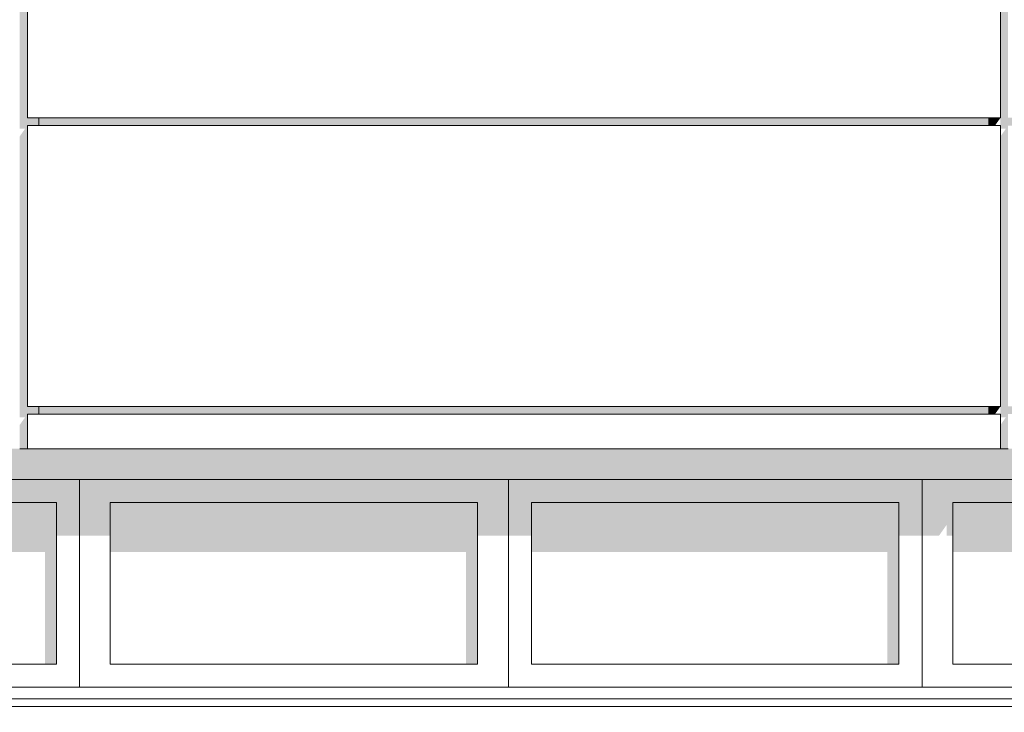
# Model space of a CAD drawing. Header units: metres. Extents: x -52 to 321, y -8 to 26.
# Tile 94 of 256: x -37.35 to -34.79, y 1.92 to 3.72. Entities that reach past the tile are written whole.
import ezdxf

# ---------------------------------------------------------------- set-up
doc = ezdxf.new("R2010")
doc.units = ezdxf.units.M
doc.header["$MEASUREMENT"] = 0
for name, color, linetype in [('10 Fassade', 7, 'Continuous'), ('10 Wand außen', 7, 'Continuous'), ('94 Genehmigungsplanung Bemaßung', 7, 'Continuous')]:
    doc.layers.add(name, color=color, linetype=linetype)
doc.styles.add('ERSTELLTER_STIL_2', font='arial.ttf')
doc.dimstyles.new('ERSTELLTER_STIL__1', dxfattribs={"dimtxt": 0.25, "dimasz": 0.19, "dimexe": 0.18, "dimexo": 0.1, "dimgap": 0, "dimtad": 1, "dimtih": 1, "dimtoh": 1, "dimzin": 0, "dimdsep": 46, "dimtxsty": 'ERSTELLTER_STIL_2', "dimblk": 'ARROWHEAD_6', "dimblk1": 'ARROWHEAD_6', "dimblk2": 'ARROWHEAD_6', "dimcen": 0.09, "dimclrd": 7, "dimclre": 7, "dimclrt": 7, "dimazin": 0, "dimtfac": 1, "dimtdec": 4, "dimtmove": 0, "dimatfit": 3, "dimfxl": 1, "dimtolj": 1, "dimtzin": 0, "dimarcsym": 0})

# ---------------------------------------------------------------- blocks, each defined once
blk = doc.blocks.new('*D18', base_point=(-33357.279, 0))
at = {"layer": '94 Genehmigungsplanung Bemaßung', "color": 7, "linetype": 'Continuous', "lineweight": 13}
for p, q in [((-43.9997, 9.5481), (-43.9997, 9.9231)), ((-28.1801, 9.5481), (-28.1801, 9.9231)), ((-43.8997, 9.8356), (-44.0997, 9.6356)), ((-28.2801, 9.6356), (-28.0801, 9.8356)), ((-43.9997, 9.7356), (-28.1801, 9.7356)), ((-28.1801, 9.7356), (-28.0301, 9.7356))]:
    blk.add_line(p, q, dxfattribs=at)
at = {"layer": '94 Genehmigungsplanung Bemaßung', "color": 7, "lineweight": 13, "insert": (-36.5189, 9.7856), "char_height": 0.25, "attachment_point": 7, "style": 'ERSTELLTER_STIL_2'}
blk.add_mtext('\\A1;{\\pql;\\fArial|b0|i0|c0|p0;\\W1.000000;15,82}', dxfattribs=at)
blk = doc.blocks.new('ARROWHEAD_6')
at = {"color": 0, "linetype": 'Continuous', "lineweight": 0}
for p, q in [((-0.5, -0.5), (0.5, 0.5)), ((0, 0), (-1, 0))]:
    blk.add_line(p, q, dxfattribs=at)

msp = doc.modelspace()

# ---------------------------------------------------------------- hatches: boundary and pattern name
at = {"layer": '10 Fassade', "linetype": 'Continuous', "lineweight": 0, "true_color": 0x000000}
for points in [[(-37.3497, 6.46), (-37.3797, 6.46), (-37.3797, 6.44), (-37.3497, 6.44), (-37.3497, 5.71), (-37.3497, 5.69), (-37.3497, 5.6817), (-37.3355, 5.6817), (-37.3497, 5.6617), (-37.3497, 4.96), (-37.3497, 4.94), (-37.3497, 4.9317), (-37.3355, 4.9317), (-37.3497, 4.9117), (-37.3497, 4.21), (-37.3497, 4.19), (-37.3497, 4.1817), (-37.3355, 4.1817), (-37.3497, 4.1617), (-37.3497, 3.46), (-37.3497, 3.44), (-37.3497, 3.4317), (-37.3355, 3.4317), (-37.3497, 3.4117), (-37.3497, 2.71), (-37.3497, 2.69), (-37.3497, 2.6817), (-37.3355, 2.6817), (-37.3497, 2.6617), (-37.3497, 2.6), (-37.3297, 2.6), (-37.3297, 2.69), (-37.2997, 2.69), (-37.2997, 2.71), (-37.3297, 2.71), (-37.3297, 3.44), (-37.2997, 3.44), (-37.2997, 3.46), (-37.3297, 3.46), (-37.3297, 4.19), (-37.2997, 4.19), (-37.2997, 4.21), (-37.3297, 4.21), (-37.3297, 4.94), (-37.2997, 4.94), (-37.2997, 4.96), (-37.3297, 4.96), (-37.3297, 5.69), (-37.2997, 5.69), (-37.2997, 5.71), (-37.3297, 5.71), (-37.3297, 6.44), (-37.2997, 6.44), (-37.2997, 6.46), (-37.3297, 6.46), (-37.3297, 6.9189), (-37.3497, 6.9161)], [(-34.7997, 6.46), (-34.8297, 6.46), (-34.8297, 6.44), (-34.7997, 6.44), (-34.7997, 5.71), (-34.7997, 5.69), (-34.7997, 5.6817), (-34.7855, 5.6817), (-34.7997, 5.6617), (-34.7997, 4.96), (-34.7997, 4.94), (-34.7997, 4.9317), (-34.7855, 4.9317), (-34.7997, 4.9117), (-34.7997, 4.21), (-34.7997, 4.19), (-34.7997, 4.1817), (-34.7855, 4.1817), (-34.7997, 4.1617), (-34.7997, 3.46), (-34.7997, 3.44), (-34.7997, 3.4317), (-34.7855, 3.4317), (-34.7997, 3.4117), (-34.7997, 2.71), (-34.7997, 2.69), (-34.7997, 2.6817), (-34.7855, 2.6817), (-34.7997, 2.6617), (-34.7997, 2.6), (-34.7797, 2.6), (-34.7797, 2.69), (-34.7497, 2.69), (-34.7497, 2.71), (-34.7797, 2.71), (-34.7797, 3.44), (-34.7497, 3.44), (-34.7497, 3.46), (-34.7797, 3.46), (-34.7797, 4.19), (-34.7497, 4.19), (-34.7497, 4.21), (-34.7797, 4.21), (-34.7797, 4.94), (-34.7497, 4.94), (-34.7497, 4.96), (-34.7797, 4.96), (-34.7797, 5.69), (-34.7497, 5.69), (-34.7497, 5.71), (-34.7797, 5.71), (-34.7797, 6.44), (-34.7497, 6.44), (-34.7497, 6.46), (-34.7797, 6.46), (-34.7797, 6.909), (-34.7997, 6.9119)], [(-37.2997, 3.44), (-34.8297, 3.44), (-34.8297, 3.46), (-37.2997, 3.46)], [(-34.8297, 3.44), (-34.8138, 3.44), (-34.7997, 3.46), (-34.8297, 3.46)], [(-37.2997, 2.69), (-34.8297, 2.69), (-34.8297, 2.71), (-37.2997, 2.71)], [(-34.7997, 2.71), (-34.8297, 2.71), (-34.8297, 2.69), (-34.8138, 2.69)]]:
    msp.add_hatch(color=18, dxfattribs=at).paths.add_polyline_path(points)
at = {"layer": '10 Wand außen', "linetype": 'Continuous', "lineweight": 0, "true_color": 0x000000}
for points in [[(-33.8397, 2.6), (-38.3397, 2.6), (-38.2597, 2.52), (-33.9183, 2.52), (-33.8397, 2.5986)], [(-37.1943, 2.52), (-38.2597, 2.52), (-38.1997, 2.46), (-37.2543, 2.46)], [(-37.1943, 2.52), (-37.2543, 2.46), (-37.2543, 2.3737), (-37.1943, 2.3737)], [(-36.079, 2.52), (-37.1943, 2.52), (-37.1143, 2.46), (-36.159, 2.46)], [(-37.1143, 2.46), (-37.1943, 2.52), (-37.1943, 2.3737), (-37.1143, 2.3737)], [(-36.159, 2.46), (-36.159, 2.3737), (-36.079, 2.3737), (-36.079, 2.52)], [(-35.0036, 2.52), (-36.079, 2.52), (-36.019, 2.46), (-35.0636, 2.46)], [(-36.019, 2.46), (-36.079, 2.52), (-36.079, 2.3737), (-36.019, 2.3737)], [(-35.0036, 2.52), (-35.0636, 2.46), (-35.0636, 2.3737), (-35.0036, 2.3737)], [(-33.9183, 2.52), (-35.0036, 2.52), (-34.9236, 2.46), (-33.9783, 2.46)], [(-35.0036, 2.52), (-35.0036, 2.3737), (-34.9597, 2.3737), (-34.9397, 2.402), (-34.9397, 2.3737), (-34.9236, 2.3737), (-34.9236, 2.46)], [(-38.1997, 2.46), (-38.1997, 2.3313), (-37.5397, 2.3313), (-37.5197, 2.3596), (-37.5197, 2.3313), (-37.2843, 2.3313), (-37.2843, 2.04), (-37.2543, 2.04), (-37.2543, 2.46)], [(-36.159, 2.46), (-37.1143, 2.46), (-37.1143, 2.3313), (-36.189, 2.3313), (-36.189, 2.04), (-36.159, 2.04)], [(-36.019, 2.3313), (-35.0936, 2.3313), (-35.0936, 2.04), (-35.0636, 2.04), (-35.0636, 2.46), (-36.019, 2.46)], [(-33.9783, 2.46), (-34.9236, 2.46), (-34.9236, 2.3313), (-34.0297, 2.3313), (-34.0297, 2.04), (-33.9783, 2.04)]]:
    msp.add_hatch(color=18, dxfattribs=at).paths.add_polyline_path(points)

# ---------------------------------------------------------------- linework, layer by layer
at = {"layer": '10 Fassade', "color": 7, "linetype": 'Continuous', "lineweight": 13}
for p, q in [((-37.3297, 3.46), (-37.3297, 4.19)), ((-34.7997, 3.46), (-34.7997, 4.19)), ((-34.7997, 3.46), (-37.3297, 3.46)), ((-37.2997, 3.46), (-37.2997, 3.44)), ((-34.8297, 3.44), (-34.8297, 3.46)), ((-34.7997, 3.44), (-37.3297, 3.44)), ((-37.3297, 2.71), (-37.3297, 3.44)), ((-34.7997, 2.71), (-34.7997, 3.44)), ((-34.7997, 2.71), (-37.3297, 2.71)), ((-34.7997, 2.69), (-37.3297, 2.69)), ((-37.3297, 2.6), (-37.3297, 2.69)), ((-37.2997, 2.71), (-37.2997, 2.69)), ((-34.8297, 2.69), (-34.8297, 2.71)), ((-34.7997, 2.6), (-34.7997, 2.69)), ((-37.3297, 2.6), (-37.3497, 2.6)), ((-34.7997, 2.6), (-37.3297, 2.6)), ((-34.7797, 2.6), (-34.7997, 2.6))]:
    msp.add_line(p, q, dxfattribs=at)
at = {"layer": '10 Wand außen', "color": 7, "linetype": 'Continuous', "lineweight": 18}
for p, q in [((-36.089, 2.52), (-38.2597, 2.52)), ((-37.1943, 2.52), (-37.1943, 1.98)), ((-33.9183, 2.52), (-36.089, 2.52)), ((-36.079, 2.52), (-36.079, 1.98)), ((-35.0036, 2.52), (-35.0036, 1.98)), ((-38.1997, 2.46), (-37.2543, 2.46)), ((-37.2543, 2.04), (-37.2543, 2.46)), ((-37.1143, 2.46), (-37.1143, 2.04)), ((-36.159, 2.46), (-37.1143, 2.46)), ((-36.159, 2.04), (-36.159, 2.46)), ((-36.019, 2.04), (-36.019, 2.46)), ((-36.019, 2.46), (-35.0636, 2.46)), ((-35.0636, 2.04), (-35.0636, 2.46)), ((-34.9236, 2.46), (-34.9236, 2.04)), ((-33.9783, 2.46), (-34.9236, 2.46)), ((-38.1997, 2.04), (-37.2543, 2.04)), ((-37.1143, 2.04), (-36.159, 2.04)), ((-36.019, 2.04), (-35.0636, 2.04)), ((-34.9236, 2.04), (-33.9783, 2.04)), ((-38.2597, 1.98), (-36.089, 1.98)), ((-36.089, 1.98), (-33.9183, 1.98))]:
    msp.add_line(p, q, dxfattribs=at)
at = {"layer": '10 Wand außen', "color": 7, "linetype": 'Continuous', "lineweight": 13}
for p, q in [((-33.8397, 1.95), (-38.3397, 1.95)), ((-33.8383, 1.93), (-38.3397, 1.93))]:
    msp.add_line(p, q, dxfattribs=at)

# ---------------------------------------------------------------- dimensions: what is measured, and where the dimension line sits
at = {"layer": '94 Genehmigungsplanung Bemaßung', "color": 7, "linetype": 'Continuous', "lineweight": 13}
dim = msp.add_linear_dim(base=(-28.1801, 9.7356), p1=(-43.9997, 1.2), p2=(-28.1801, 1.2), dimstyle='ERSTELLTER_STIL__1', dxfattribs=at)
dim.commit()
dim.dimension.update_dxf_attribs({"geometry": '*D18', "text_midpoint": (-36.1001, 9.9106), "dimtype": 160})

doc.saveas('drawing.dxf')
